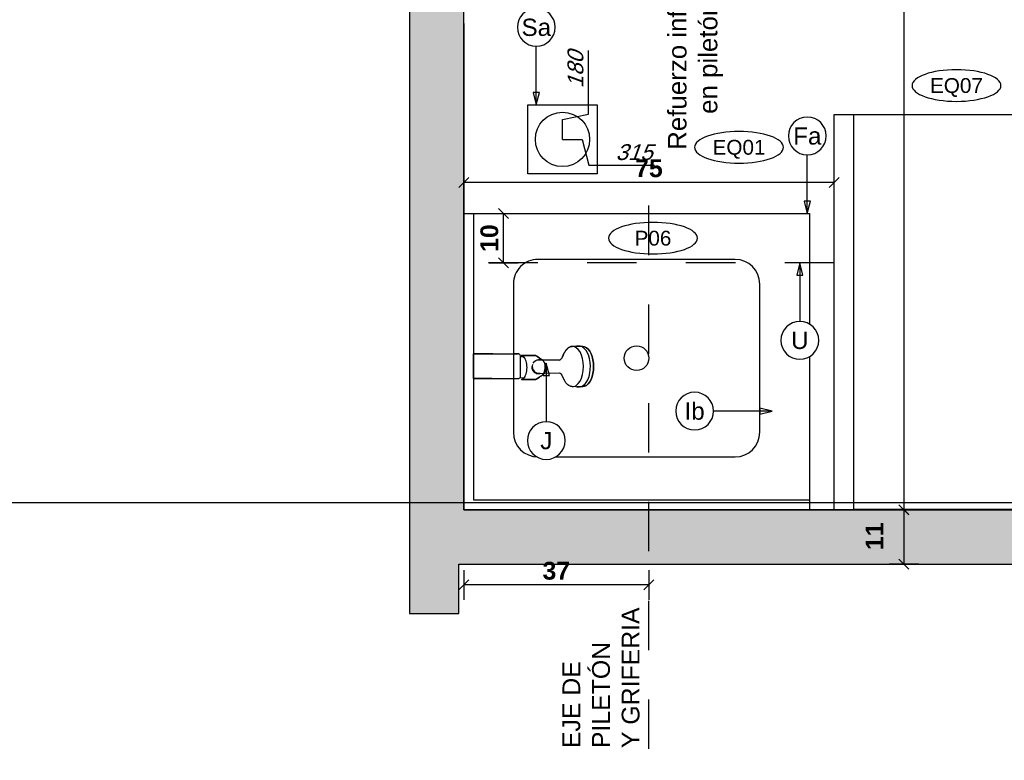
# Model space of a CAD drawing. Extents: x 1 to 126, y -14 to 17.
# Tile 16 of 131: x 24.29 to 26.29, y -2.83 to -1.33. Entities that reach past the tile are written whole.
import ezdxf
from ezdxf.enums import TextEntityAlignment as Align

# ---------------------------------------------------------------- set-up
doc = ezdxf.new("R2010")
doc.units = 0
doc.set_wipeout_variables(frame=1)
doc.header["$PDMODE"] = 3
doc.linetypes.add('A-AP-PMS-100-07$0$A-PE-CD8_2015-UNIDAD TIPO$0$HIDDEN2', pattern=[0.1875, 0.125, -0.0625])
doc.linetypes.add('DASHDOT', pattern=[1, 0.5, -0.25, 0, -0.25])
for name, color, linetype in [('0A-EQPM-FIJO', 1, 'Continuous'), ('0A-EQPM-SANI', 1, 'Continuous'), ('A-ALBA-1', 1, 'Continuous'), ('A-ALBA-2', 2, 'Continuous'), ('A-ANNO-PLANI @ 20', 1, 'Continuous'), ('A-ANNO-SIMB @ 20', 2, 'Continuous'), ('A-ANOT-COTA-ACUM', 1, 'Continuous'), ('A-ANOT-COTA-PARC', 1, 'Continuous'), ('A-ANOT-NIVL', 2, 'Continuous'), ('A-ANOT-TTEC', 2, 'Continuous'), ('A-AP-PMS-100-07$0$A-ALBA-1', 1, 'Continuous'), ('A-EQPM-FIJO', 1, 'Continuous'), ('A-MURO-HATC', 252, 'Continuous')]:
    doc.layers.add(name, color=color, linetype=linetype)
doc.layers.add('A-ALBA-4', color=2, linetype='Continuous', lineweight=25)
doc.styles.add('BIS estudio', font='swissl.ttf')
doc.styles.add('BIS-COTA', font='swissb.ttf')
doc.styles.add('BIS-COTA-ACUM', font='swissi.ttf', dxfattribs={"oblique": 20})
doc.styles.add('BIS-TXT', font='swiss.ttf')
doc.styles.add('E5-100', font='micross.ttf')
doc.dimstyles.new('BIS-COTA-ACUM', dxfattribs={"dimscale": 0.9, "dimtxt": 0.0016, "dimasz": 0.001, "dimexe": 0.0035, "dimexo": 0, "dimgap": 0.0005, "dimtad": 1, "dimdec": 1, "dimlfac": 100, "dimrnd": 1, "dimzin": 9, "dimdsep": 46, "dimtxsty": 'BIS-COTA-ACUM', "dimblk1": 'MARK1', "dimblk2": 'MARK2', "dimsah": 1, "dimcen": 0, "dimclrd": 1, "dimclre": 256, "dimclrt": 256, "dimaunit": 1, "dimadec": 0, "dimazin": 0, "dimtfac": 1, "dimtdec": 1, "dimtix": 1, "dimtmove": 2, "dimatfit": 3, "dimldrblk": 'MARK1', "dimfxl": 1, "dimtolj": 1, "dimarcsym": 1})
doc.dimstyles.new('BIS-COTA-PARC', dxfattribs={"dimscale": 0, "dimtxt": 0.0018, "dimasz": 0.001, "dimexe": 0.0015, "dimexo": 0, "dimgap": 0.0005, "dimtad": 1, "dimdec": 0, "dimlfac": 100, "dimzin": 9, "dimdsep": 46, "dimtxsty": 'BIS-COTA', "dimblk": 'OBLIQUE', "dimcen": 2.5, "dimclrd": 256, "dimclre": 251, "dimclrt": 2, "dimadec": 1, "dimazin": 2, "dimtfac": 1, "dimtdec": 0, "dimtix": 1, "dimtmove": 2, "dimatfit": 3, "dimldrblk": 'DOT', "dimfxl": 0.0015, "dimfxlon": 1, "dimtolj": 1, "dimtzin": 0, "dimarcsym": 0})

# ---------------------------------------------------------------- blocks, each defined once
blk = doc.blocks.new('P02')
blk.add_lwpolyline([(0, -0.6), (-0.7, -0.6), (-0.7, 0), (0, 0)], close=True)
blk.add_lwpolyline([(0, -0.6), (-0.02, -0.6), (-0.02, -0.02), (-0.7, -0.02)])
at = {"layer": '0A-EQPM-SANI'}
for p, q in [((-0.1505, -0.107), (-0.5495, -0.107)), ((-0.5995, -0.157), (-0.5995, -0.457)), ((-0.1005, -0.293), (-0.1005, -0.157)), ((-0.1005, -0.457), (-0.1005, -0.293)), ((-0.5495, -0.507), (-0.1505, -0.507))]:
    blk.add_line(p, q, dxfattribs=at)
blk.add_circle((-0.35, -0.307), 0.025, dxfattribs=at)
for centre, start, end in [((-0.5495, -0.157), 90, 180), ((-0.1505, -0.157), 0, 90), ((-0.5495, -0.457), 180, 270), ((-0.1505, -0.457), 270, 0)]:
    blk.add_arc(centre, 0.05, start, end, dxfattribs=at)
blk = doc.blocks.new('E07')
for points in [[(-0.35, 0.0001), (0.25, 0.0001), (0.25, -0.7999), (-0.35, -0.7999)], [(0.21, -0.7999), (-0.31, -0.7999), (-0.31, 0), (0.21, 0)]]:
    blk.add_lwpolyline(points, close=True)
blk = doc.blocks.new('_Oblique')
at = {"color": 0, "lineweight": -2}
blk.add_line((-0.5, -0.5), (0.5, 0.5), dxfattribs=at)
blk = doc.blocks.new('*D276')
at = {"layer": 'A-ANOT-COTA-PARC', "color": 251, "lineweight": -2, "transparency": 16777216}
for p, q in [((26.112, 1.5735), (26.052, 1.5735)), ((26.112, -2.3265), (26.052, -2.3265))]:
    blk.add_line(p, q, dxfattribs=at)
at = {"layer": 'A-ANOT-COTA-PARC', "lineweight": -2, "transparency": 16777216}
blk.add_line((26.082, 1.5735), (26.082, -2.3265), dxfattribs=at)
at = {"layer": 'Defpoints', "color": 0, "transparency": 16777216}
for p in [(26.1367, 1.5735), (26.082, -2.3265), (26.2117, -2.3265)]:
    blk.add_point(p, dxfattribs=at)
at = {"layer": 'A-ANOT-COTA-PARC', "lineweight": -2, "transparency": 16777216, "xscale": 0.02, "yscale": 0.02, "zscale": 0.02}
for p, rotation in [((26.082, 1.5735), 90), ((26.082, -2.3265), 270)]:
    blk.add_blockref('_Oblique', p, dxfattribs=dict(at, rotation=rotation))
at = {"layer": 'A-ANOT-COTA-PARC', "color": 2, "transparency": 16777216, "insert": (26.0168, -0.6191), "char_height": 0.036, "attachment_point": 5, "rotation": 90, "style": 'BIS-COTA'}
blk.add_mtext('\\A1;390', dxfattribs=at)
blk = doc.blocks.new('_Dot')
at = {"color": 0, "linetype": 'ByBlock', "lineweight": -2}
blk.add_line((-0.5, 0), (-1, 0), dxfattribs=at)
at = {"color": 0, "linetype": 'ByBlock', "const_width": 0.5}
blk.add_lwpolyline([(-0.25, 0, 1), (0.25, 0, 1)], format="xyb", close=True, dxfattribs=at)
blk = doc.blocks.new('*D277')
at = {"layer": 'A-ANOT-COTA-PARC', "color": 251, "lineweight": -2, "transparency": 16777216}
for p, q in [((26.0821, -2.3263), (26.0521, -2.3263)), ((26.1121, -2.4365), (26.0521, -2.4365))]:
    blk.add_line(p, q, dxfattribs=at)
at = {"layer": 'A-ANOT-COTA-PARC', "lineweight": -2, "transparency": 16777216}
blk.add_line((26.0821, -2.3263), (26.0821, -2.4365), dxfattribs=at)
at = {"layer": 'Defpoints', "color": 0, "transparency": 16777216}
for p in [(26.0821, -2.3263), (26.0821, -2.4365), (26.1368, -2.4365)]:
    blk.add_point(p, dxfattribs=at)
at = {"layer": 'A-ANOT-COTA-PARC', "lineweight": -2, "transparency": 16777216, "xscale": 0.02, "yscale": 0.02, "zscale": 0.02}
for p, rotation in [((26.0821, -2.3263), 90), ((26.0821, -2.4365), 270)]:
    blk.add_blockref('_Oblique', p, dxfattribs=dict(at, rotation=rotation))
at = {"layer": 'A-ANOT-COTA-PARC', "color": 2, "transparency": 16777216, "insert": (26.0225, -2.3802), "char_height": 0.036, "attachment_point": 5, "rotation": 90, "style": 'BIS-COTA'}
blk.add_mtext('\\A1;11', dxfattribs=at)
blk = doc.blocks.new('CCA-PLANI1')
blk.add_wipeout([(0.225, 0), (0.2186, -0.0189), (0.2045, -0.0333), (0.1875, -0.0442), (0.1691, -0.0528), (0.15, -0.0596), (0.1305, -0.0652), (0.1108, -0.0696), (0.0908, -0.0732), (0.0708, -0.0759), (0.0506, -0.078), (0.0304, -0.0793), (0.0101, -0.0799), (-0.0101, -0.0799), (-0.0304, -0.0793), (-0.0506, -0.078), (-0.0708, -0.0759), (-0.0908, -0.0732), (-0.1108, -0.0696), (-0.1305, -0.0652), (-0.15, -0.0596), (-0.1691, -0.0528), (-0.1875, -0.0442), (-0.2045, -0.0333), (-0.2186, -0.0189), (-0.225, 0), (-0.2186, 0.0189), (-0.2045, 0.0333), (-0.1875, 0.0442), (-0.1691, 0.0528), (-0.15, 0.0596), (-0.1305, 0.0652), (-0.1108, 0.0696), (-0.0908, 0.0732), (-0.0708, 0.0759), (-0.0506, 0.078), (-0.0304, 0.0793), (-0.0101, 0.0799), (0.0101, 0.0799), (0.0304, 0.0793), (0.0506, 0.078), (0.0708, 0.0759), (0.0908, 0.0732), (0.1108, 0.0696), (0.1305, 0.0652), (0.15, 0.0596), (0.1691, 0.0528), (0.1875, 0.0442), (0.2045, 0.0333), (0.2186, 0.0189)])
blk.add_ellipse((0, 0), major_axis=(-0.225, 0), ratio=0.355556, start_param=-3.141592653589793, end_param=3.141592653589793)
at = {"color": 2, "style": 'E5-100'}
blk.add_attdef('TIPO', text='', height=0.075, rotation=360, dxfattribs=at).set_placement((0, 0), align=Align.MIDDLE_CENTER)
blk = doc.blocks.new('*U55')
blk.add_lwpolyline([(0, -0.007846), (-0.000312, -0.006596), (0.000313, -0.006596)], close=True)
blk.add_wipeout([(0, -0.001913), (0.000299, -0.00189), (0.000591, -0.00182), (0.000869, -0.001705), (0.001125, -0.001548), (0.001353, -0.001353), (0.001548, -0.001125), (0.001705, -0.000869), (0.00182, -0.000591), (0.00189, -0.000299), (0.001913, 0), (0.00189, 0.000299), (0.00182, 0.000591), (0.001705, 0.000869), (0.001548, 0.001125), (0.001353, 0.001353), (0.001125, 0.001548), (0.000869, 0.001705), (0.000591, 0.00182), (0.000299, 0.00189), (0, 0.001913), (-0.000299, 0.00189), (-0.000591, 0.00182), (-0.000869, 0.001705), (-0.001125, 0.001548), (-0.001353, 0.001353), (-0.001548, 0.001125), (-0.001705, 0.000869), (-0.00182, 0.000591), (-0.00189, 0.000299), (-0.001913, 0), (-0.00189, -0.000299), (-0.00182, -0.000591), (-0.001705, -0.000869), (-0.001548, -0.001125), (-0.001353, -0.001353), (-0.001125, -0.001548), (-0.000869, -0.001705), (-0.000591, -0.00182), (-0.000299, -0.00189)])
at = {"linetype": 'Continuous'}
blk.add_line((0, -0.007846), (0, -0.001913), dxfattribs=at)
blk.add_circle((0, 0), 0.001913)
at = {"color": 1, "linetype": 'Continuous', "style": 'E5-100'}
blk.add_attdef('LETRA', text='', height=0.00175, dxfattribs=at).set_placement((0, 0), align=Align.MIDDLE_CENTER)
blk = doc.blocks.new('*U54')
blk.add_lwpolyline([(-0.007846, 0), (-0.006596, 0.000312), (-0.006596, -0.000313)], close=True)
blk.add_wipeout([(0, -0.001913), (0.000299, -0.00189), (0.000591, -0.00182), (0.000869, -0.001705), (0.001125, -0.001548), (0.001353, -0.001353), (0.001548, -0.001125), (0.001705, -0.000869), (0.00182, -0.000591), (0.00189, -0.000299), (0.001913, 0), (0.00189, 0.000299), (0.00182, 0.000591), (0.001705, 0.000869), (0.001548, 0.001125), (0.001353, 0.001353), (0.001125, 0.001548), (0.000869, 0.001705), (0.000591, 0.00182), (0.000299, 0.00189), (0, 0.001913), (-0.000299, 0.00189), (-0.000591, 0.00182), (-0.000869, 0.001705), (-0.001125, 0.001548), (-0.001353, 0.001353), (-0.001548, 0.001125), (-0.001705, 0.000869), (-0.00182, 0.000591), (-0.00189, 0.000299), (-0.001913, 0), (-0.00189, -0.000299), (-0.00182, -0.000591), (-0.001705, -0.000869), (-0.001548, -0.001125), (-0.001353, -0.001353), (-0.001125, -0.001548), (-0.000869, -0.001705), (-0.000591, -0.00182), (-0.000299, -0.00189)])
at = {"linetype": 'Continuous'}
blk.add_line((-0.007846, 0), (-0.001913, 0), dxfattribs=at)
blk.add_circle((0, 0), 0.001913)
at = {"color": 1, "linetype": 'Continuous', "style": 'E5-100'}
blk.add_attdef('LETRA', text='', height=0.00175, dxfattribs=at).set_placement((0, 0), align=Align.MIDDLE_CENTER)
blk = doc.blocks.new('*D206')
at = {"layer": 'A-ANOT-COTA-ACUM', "lineweight": -2, "transparency": 16777216}
for p, q in [((25.4435, -1.5251), (25.4435, -1.3966)), ((25.3907, -1.5365), (25.4435, -1.5251)), ((25.3907, -1.5765), (25.3907, -1.5365))]:
    blk.add_line(p, q, dxfattribs=at)
at = {"layer": 'Defpoints', "color": 0, "transparency": 16777216}
for p in [(27.1907, 1.5735), (25.4435, -1.4851), (25.3907, -1.5765)]:
    blk.add_point(p, dxfattribs=at)
at = {"layer": 'A-ANOT-COTA-ACUM', "transparency": 16777216, "insert": (25.4171, -1.4358), "char_height": 0.032, "attachment_point": 5, "rotation": 90, "style": 'BIS-COTA-ACUM'}
blk.add_mtext('\\A1;180', dxfattribs=at)
blk = doc.blocks.new('MARK1')
at = {"color": 0}
for p, q in [((1, 0), (-1, 0)), ((0, 1.5), (0, -1.5))]:
    blk.add_line(p, q, dxfattribs=at)
blk.add_lwpolyline([(0.5, 0.5), (-0.5, -0.5)], dxfattribs=at)
blk = doc.blocks.new('MARK2')
at = {"color": 0}
for p, q in [((1, 0), (-1, 0)), ((0, 1.5), (0, -1.5))]:
    blk.add_line(p, q, dxfattribs=at)
blk.add_lwpolyline([(0.5, 0.5), (-0.5, -0.5)], dxfattribs=at)
blk = doc.blocks.new('*D207')
at = {"layer": 'A-ANOT-COTA-ACUM', "lineweight": -2, "transparency": 16777216}
for p, q in [((25.3907, -1.5765), (25.4307, -1.5765)), ((25.4307, -1.5765), (25.4439, -1.6289)), ((25.4439, -1.6289), (25.5767, -1.6289))]:
    blk.add_line(p, q, dxfattribs=at)
at = {"layer": 'Defpoints', "color": 0, "transparency": 16777216}
for p in [(27.1907, 1.5735), (25.3907, -1.5765), (25.4839, -1.6289)]:
    blk.add_point(p, dxfattribs=at)
at = {"layer": 'A-ANOT-COTA-ACUM', "transparency": 16777216, "insert": (25.5353, -1.6025), "char_height": 0.032, "attachment_point": 5, "style": 'BIS-COTA-ACUM'}
blk.add_mtext('\\A1;315', dxfattribs=at)
blk = doc.blocks.new('*U53')
blk.add_lwpolyline([(0, 0.007846), (0.000312, 0.006596), (-0.000313, 0.006596)], close=True)
blk.add_wipeout([(0, -0.001913), (0.000299, -0.00189), (0.000591, -0.00182), (0.000869, -0.001705), (0.001125, -0.001548), (0.001353, -0.001353), (0.001548, -0.001125), (0.001705, -0.000869), (0.00182, -0.000591), (0.00189, -0.000299), (0.001913, 0), (0.00189, 0.000299), (0.00182, 0.000591), (0.001705, 0.000869), (0.001548, 0.001125), (0.001353, 0.001353), (0.001125, 0.001548), (0.000869, 0.001705), (0.000591, 0.00182), (0.000299, 0.00189), (0, 0.001913), (-0.000299, 0.00189), (-0.000591, 0.00182), (-0.000869, 0.001705), (-0.001125, 0.001548), (-0.001353, 0.001353), (-0.001548, 0.001125), (-0.001705, 0.000869), (-0.00182, 0.000591), (-0.00189, 0.000299), (-0.001913, 0), (-0.00189, -0.000299), (-0.00182, -0.000591), (-0.001705, -0.000869), (-0.001548, -0.001125), (-0.001353, -0.001353), (-0.001125, -0.001548), (-0.000869, -0.001705), (-0.000591, -0.00182), (-0.000299, -0.00189)])
at = {"linetype": 'Continuous'}
blk.add_line((0, 0.007846), (0, 0.001913), dxfattribs=at)
blk.add_circle((0, 0), 0.001913)
at = {"color": 1, "linetype": 'Continuous', "style": 'E5-100'}
blk.add_attdef('LETRA', text='', height=0.00175, dxfattribs=at).set_placement((0, 0), align=Align.MIDDLE_CENTER)
blk = doc.blocks.new('*D224')
at = {"layer": 'A-ANOT-COTA-PARC', "color": 251, "lineweight": -2, "transparency": 16777216}
for p, q in [((25.2412, -1.7265), (25.3012, -1.7265)), ((25.2412, -1.8264), (25.3012, -1.8264))]:
    blk.add_line(p, q, dxfattribs=at)
at = {"layer": 'A-ANOT-COTA-PARC', "lineweight": -2, "transparency": 16777216}
blk.add_line((25.2712, -1.8264), (25.2712, -1.7265), dxfattribs=at)
at = {"layer": 'Defpoints', "color": 0, "transparency": 16777216}
for p in [(25.2346, -1.7265), (25.2712, -1.7265), (25.2346, -1.8264)]:
    blk.add_point(p, dxfattribs=at)
at = {"layer": 'A-ANOT-COTA-PARC', "lineweight": -2, "transparency": 16777216, "xscale": 0.02, "yscale": 0.02, "zscale": 0.02}
for p, rotation in [((25.2712, -1.7265), 90), ((25.2712, -1.8264), 270)]:
    blk.add_blockref('_Oblique', p, dxfattribs=dict(at, rotation=rotation))
at = {"layer": 'A-ANOT-COTA-PARC', "color": 2, "transparency": 16777216, "insert": (25.2427, -1.7764), "char_height": 0.036, "attachment_point": 5, "rotation": 90, "style": 'BIS-COTA'}
blk.add_mtext('\\A1;10', dxfattribs=at)
blk = doc.blocks.new('*D225')
at = {"layer": 'A-ANOT-COTA-PARC', "color": 251, "lineweight": -2, "transparency": 16777216}
for p, q in [((25.1907, -1.6937), (25.1907, -1.6337)), ((25.9407, -1.6937), (25.9407, -1.6337))]:
    blk.add_line(p, q, dxfattribs=at)
at = {"layer": 'A-ANOT-COTA-PARC', "lineweight": -2, "transparency": 16777216}
blk.add_line((25.9407, -1.6637), (25.1907, -1.6637), dxfattribs=at)
at = {"layer": 'Defpoints', "color": 0, "transparency": 16777216}
for p in [(25.1907, -1.6637), (25.1907, -1.7265), (25.9407, -1.7265)]:
    blk.add_point(p, dxfattribs=at)
at = {"layer": 'A-ANOT-COTA-PARC', "lineweight": -2, "transparency": 16777216, "xscale": 0.02, "yscale": 0.02, "zscale": 0.02, "rotation": 180}
blk.add_blockref('_Oblique', (25.1907, -1.6637), dxfattribs=at)
at = {"layer": 'A-ANOT-COTA-PARC', "lineweight": -2, "transparency": 16777216, "xscale": 0.02, "yscale": 0.02, "zscale": 0.02}
blk.add_blockref('_Oblique', (25.9407, -1.6637), dxfattribs=at)
at = {"layer": 'A-ANOT-COTA-PARC', "color": 2, "transparency": 16777216, "insert": (25.5657, -1.6352), "char_height": 0.036, "attachment_point": 5, "style": 'BIS-COTA'}
blk.add_mtext('\\A1;75', dxfattribs=at)
blk = doc.blocks.new('*D292')
at = {"layer": 'A-ANOT-COTA-PARC', "color": 251, "lineweight": -2, "transparency": 16777216}
for p, q in [((25.1907, -2.4487), (25.1907, -2.5087)), ((25.5657, -2.4487), (25.5657, -2.5087))]:
    blk.add_line(p, q, dxfattribs=at)
at = {"layer": 'A-ANOT-COTA-PARC', "lineweight": -2, "transparency": 16777216}
blk.add_line((25.5657, -2.4787), (25.1907, -2.4787), dxfattribs=at)
at = {"layer": 'Defpoints', "color": 0, "transparency": 16777216}
for p in [(25.1907, -2.3265), (25.5657, -2.4365), (25.1907, -2.4787)]:
    blk.add_point(p, dxfattribs=at)
at = {"layer": 'A-ANOT-COTA-PARC', "lineweight": -2, "transparency": 16777216, "xscale": 0.02, "yscale": 0.02, "zscale": 0.02, "rotation": 180}
blk.add_blockref('_Oblique', (25.1907, -2.4787), dxfattribs=at)
at = {"layer": 'A-ANOT-COTA-PARC', "lineweight": -2, "transparency": 16777216, "xscale": 0.02, "yscale": 0.02, "zscale": 0.02}
blk.add_blockref('_Oblique', (25.5657, -2.4787), dxfattribs=at)
at = {"layer": 'A-ANOT-COTA-PARC', "color": 2, "transparency": 16777216, "insert": (25.3782, -2.4502), "char_height": 0.036, "attachment_point": 5, "style": 'BIS-COTA'}
blk.add_mtext('\\A1;37', dxfattribs=at)
blk = doc.blocks.new('*D301')
at = {"layer": 'A-ANOT-COTA-ACUM', "lineweight": -2, "transparency": 16777216}
blk.add_line((21.5826, -1.4667), (21.5826, -1.5927), dxfattribs=at)
at = {"layer": 'Defpoints', "color": 0, "transparency": 16777216}
for p in [(21.5826, -1.4667), (21.5826, -1.5043), (25.0807, -2.5365)]:
    blk.add_point(p, dxfattribs=at)
at = {"layer": 'A-ANOT-COTA-ACUM', "transparency": 16777216, "insert": (21.5562, -1.5535), "char_height": 0.032, "attachment_point": 5, "rotation": 90, "style": 'BIS-COTA-ACUM'}
blk.add_mtext('\\A1;120', dxfattribs=at)
blk = doc.blocks.new('*D302')
at = {"layer": 'A-ANOT-COTA-ACUM', "lineweight": -2, "transparency": 16777216}
blk.add_line((21.6276, -1.4267), (21.7342, -1.4267), dxfattribs=at)
at = {"layer": 'Defpoints', "color": 0, "transparency": 16777216}
for p in [(21.6276, -1.4267), (21.6654, -1.4267), (25.0807, -2.5365)]:
    blk.add_point(p, dxfattribs=at)
at = {"layer": 'A-ANOT-COTA-ACUM', "transparency": 16777216, "insert": (21.7048, -1.4532), "char_height": 0.032, "attachment_point": 5, "rotation": 180, "style": 'BIS-COTA-ACUM'}
blk.add_mtext('\\A1;90', dxfattribs=at)
blk = doc.blocks.new('*D321')
at = {"layer": 'A-ANOT-COTA-ACUM', "lineweight": -2, "transparency": 16777216}
blk.add_line((25.5657, -4.4939), (25.4213, -4.4939), dxfattribs=at)
at = {"layer": 'Defpoints', "color": 0, "transparency": 16777216}
for p in [(27.3007, 1.8885), (25.4905, -4.4939), (25.5657, -4.4939)]:
    blk.add_point(p, dxfattribs=at)
at = {"layer": 'A-ANOT-COTA-ACUM', "transparency": 16777216, "insert": (25.4509, -4.5204), "char_height": 0.032, "attachment_point": 5, "rotation": 180, "style": 'BIS-COTA-ACUM'}
blk.add_mtext('\\A1;40', dxfattribs=at)
blk = doc.blocks.new('Linea Fas')
at = {"layer": '0A-EQPM-FIJO'}
for p, q in [((24.4719, 27.4997), (24.4329, 27.4997)), ((24.4329, 27.4997), (24.4329, 27.4497)), ((24.4329, 27.4497), (24.4329, 27.4997)), ((24.4329, 27.4997), (24.4719, 27.4997)), ((24.4701, 27.4997), (24.5229, 27.4997)), ((24.5229, 27.4997), (24.5145, 27.4997)), ((24.5242, 27.4996), (24.5229, 27.4997)), ((24.5254, 27.4991), (24.5242, 27.4996)), ((24.5265, 27.4983), (24.5254, 27.4991)), ((24.5272, 27.4972), (24.5265, 27.4983)), ((24.5277, 27.496), (24.5272, 27.4972)), ((24.5279, 27.4947), (24.5277, 27.496)), ((24.5296, 27.4961), (24.5294, 27.4956)), ((24.5298, 27.4963), (24.5296, 27.4961)), ((24.53, 27.4965), (24.5298, 27.4963)), ((24.5313, 27.4957), (24.5298, 27.4961)), ((24.5303, 27.4966), (24.53, 27.4965)), ((24.552, 27.4965), (24.5303, 27.4966)), ((24.5303, 27.4966), (24.558, 27.4965)), ((24.558, 27.4965), (24.5303, 27.4966)), ((24.5328, 27.495), (24.5313, 27.4957)), ((24.558, 27.4965), (24.5586, 27.4965)), ((24.5586, 27.4965), (24.558, 27.4965)), ((24.5586, 27.4965), (24.5587, 27.4965)), ((24.5587, 27.4965), (24.5586, 27.4965)), ((24.5587, 27.4965), (24.5596, 27.4959)), ((24.5596, 27.4959), (24.5587, 27.4965)), ((24.5596, 27.4959), (24.5603, 27.4954)), ((24.5603, 27.4954), (24.5596, 27.4959)), ((24.6143, 27.4972), (24.6127, 27.4939)), ((24.6127, 27.4939), (24.6143, 27.4972)), ((24.6159, 27.5006), (24.6143, 27.4972)), ((24.6143, 27.4972), (24.6159, 27.5006)), ((24.6166, 27.502), (24.6159, 27.5006)), ((24.6159, 27.5006), (24.6166, 27.502)), ((24.6173, 27.5034), (24.6166, 27.502)), ((24.6166, 27.502), (24.6173, 27.5034)), ((24.6181, 27.5047), (24.6173, 27.5034)), ((24.6173, 27.5034), (24.6181, 27.5047)), ((24.619, 27.506), (24.6181, 27.5047)), ((24.6181, 27.5047), (24.619, 27.506)), ((24.6198, 27.5071), (24.619, 27.506)), ((24.619, 27.506), (24.6198, 27.5071)), ((24.6208, 27.5083), (24.6198, 27.5071)), ((24.6198, 27.5071), (24.6208, 27.5083)), ((24.6217, 27.5093), (24.6208, 27.5083)), ((24.6208, 27.5083), (24.6217, 27.5093)), ((24.6227, 27.5103), (24.6217, 27.5093)), ((24.6217, 27.5093), (24.6227, 27.5103)), ((24.6236, 27.5111), (24.6227, 27.5103)), ((24.6227, 27.5103), (24.6236, 27.5111)), ((24.6247, 27.5119), (24.6236, 27.5111)), ((24.6236, 27.5111), (24.6247, 27.5119)), ((24.6259, 27.5127), (24.6247, 27.5119)), ((24.6247, 27.5119), (24.6259, 27.5127)), ((24.6273, 27.5135), (24.6259, 27.5127)), ((24.6259, 27.5127), (24.6273, 27.5135)), ((24.6286, 27.5141), (24.6273, 27.5135)), ((24.6273, 27.5135), (24.6286, 27.5141)), ((24.63, 27.5145), (24.6286, 27.5141)), ((24.6286, 27.5141), (24.63, 27.5145)), ((24.6314, 27.5148), (24.63, 27.5145)), ((24.63, 27.5145), (24.6314, 27.5148)), ((24.6328, 27.5149), (24.6314, 27.5148)), ((24.6314, 27.5148), (24.6328, 27.5149)), ((24.6412, 27.5153), (24.6328, 27.5149)), ((24.6328, 27.5149), (24.6412, 27.5153)), ((24.6356, 27.5146), (24.6329, 27.5149)), ((24.6383, 27.5137), (24.6356, 27.5146)), ((24.6409, 27.5123), (24.6383, 27.5137)), ((24.6448, 27.5085), (24.6409, 27.5123)), ((24.6471, 27.5153), (24.6412, 27.5153)), ((24.6412, 27.5153), (24.6471, 27.5153)), ((24.6484, 27.5036), (24.6448, 27.5085)), ((24.6472, 27.5153), (24.6471, 27.5153)), ((24.6471, 27.5153), (24.6472, 27.5153)), ((24.6474, 27.5153), (24.6472, 27.5153)), ((24.6472, 27.5153), (24.6474, 27.5153)), ((24.6512, 27.5146), (24.6472, 27.5153)), ((24.6475, 27.5154), (24.6474, 27.5153)), ((24.6474, 27.5153), (24.6475, 27.5154)), ((24.6483, 27.5153), (24.6475, 27.5154)), ((24.6475, 27.5154), (24.6483, 27.5153)), ((24.6484, 27.5153), (24.6483, 27.5153)), ((24.6483, 27.5153), (24.6484, 27.5153)), ((24.6538, 27.5147), (24.6484, 27.5153)), ((24.6484, 27.5153), (24.6538, 27.5147)), ((24.6513, 27.4973), (24.6484, 27.5036)), ((24.655, 27.5127), (24.6512, 27.5146)), ((24.6535, 27.4902), (24.6513, 27.4973)), ((24.6576, 27.5141), (24.6538, 27.5147)), ((24.6538, 27.5147), (24.6576, 27.5141)), ((24.6608, 27.5067), (24.655, 27.5127)), ((24.6614, 27.5122), (24.6576, 27.5141)), ((24.6576, 27.5141), (24.6614, 27.5122)), ((24.6655, 27.4978), (24.6608, 27.5067)), ((24.6649, 27.5092), (24.6614, 27.5122)), ((24.6614, 27.5122), (24.6649, 27.5092)), ((24.668, 27.5051), (24.6649, 27.5092)), ((24.6649, 27.5092), (24.668, 27.5051)), ((24.6675, 27.4906), (24.6655, 27.4978)), ((24.6708, 27.5001), (24.668, 27.5051)), ((24.668, 27.5051), (24.6708, 27.5001)), ((24.673, 27.4943), (24.6708, 27.5001)), ((24.6708, 27.5001), (24.673, 27.4943)), ((24.5279, 27.4941), (24.5279, 27.4947)), ((24.5292, 27.494), (24.5279, 27.4941)), ((24.5279, 27.4556), (24.5279, 27.4941)), ((24.5293, 27.4948), (24.5292, 27.494)), ((24.531, 27.4937), (24.5292, 27.494)), ((24.5294, 27.4956), (24.5293, 27.4948)), ((24.534, 27.4929), (24.531, 27.4937)), ((24.5343, 27.4937), (24.5328, 27.495)), ((24.5328, 27.495), (24.5328, 27.495)), ((24.5358, 27.4921), (24.534, 27.4929)), ((24.5358, 27.4921), (24.5343, 27.4937)), ((24.5371, 27.4901), (24.5358, 27.4921)), ((24.5382, 27.4877), (24.5371, 27.4901)), ((24.5392, 27.485), (24.5382, 27.4877)), ((24.54, 27.4821), (24.5392, 27.485)), ((24.5406, 27.4789), (24.54, 27.4821)), ((24.541, 27.4755), (24.5406, 27.4789)), ((24.5521, 27.4772), (24.5518, 27.4757)), ((24.5524, 27.4786), (24.5521, 27.4772)), ((24.5533, 27.4807), (24.557, 27.485)), ((24.557, 27.485), (24.5589, 27.4863)), ((24.5589, 27.4863), (24.5617, 27.4874)), ((24.5603, 27.4954), (24.5611, 27.4949)), ((24.5611, 27.4949), (24.5603, 27.4954)), ((24.5611, 27.4949), (24.5631, 27.4935)), ((24.5631, 27.4935), (24.5611, 27.4949)), ((24.5617, 27.4874), (24.5631, 27.4878)), ((24.5631, 27.4935), (24.5662, 27.4914)), ((24.5662, 27.4914), (24.5631, 27.4935)), ((24.5631, 27.4878), (24.5646, 27.4878)), ((24.5706, 27.4879), (24.5646, 27.4878)), ((24.5646, 27.4878), (24.5706, 27.4879)), ((24.5662, 27.4914), (24.5677, 27.4904)), ((24.5677, 27.4904), (24.5662, 27.4914)), ((24.5677, 27.4904), (24.5688, 27.4898)), ((24.5688, 27.4898), (24.5677, 27.4904)), ((24.5688, 27.4898), (24.5695, 27.4894)), ((24.5695, 27.4894), (24.5688, 27.4898)), ((24.5695, 27.4894), (24.5712, 27.4883)), ((24.5712, 27.4883), (24.5695, 27.4894)), ((24.607, 27.4872), (24.5706, 27.4879)), ((24.5706, 27.4879), (24.607, 27.4872)), ((24.5712, 27.4883), (24.5722, 27.4875)), ((24.5722, 27.4875), (24.5712, 27.4883)), ((24.5722, 27.4875), (24.5732, 27.4866)), ((24.5732, 27.4866), (24.5722, 27.4875)), ((24.5732, 27.4866), (24.5743, 27.4853)), ((24.5743, 27.4853), (24.5732, 27.4866)), ((24.5743, 27.4853), (24.5753, 27.4839)), ((24.5753, 27.4839), (24.5743, 27.4853)), ((24.5753, 27.4839), (24.5762, 27.4821)), ((24.5762, 27.4821), (24.5753, 27.4839)), ((24.5762, 27.4821), (24.577, 27.4799)), ((24.577, 27.4799), (24.5762, 27.4821)), ((24.5775, 27.4775), (24.577, 27.4799)), ((24.577, 27.4799), (24.5775, 27.4775)), ((24.5778, 27.4748), (24.5775, 27.4775)), ((24.5775, 27.4775), (24.5778, 27.4748)), ((24.6079, 27.4877), (24.607, 27.4872)), ((24.607, 27.4872), (24.6079, 27.4877)), ((24.6096, 27.4892), (24.6079, 27.4877)), ((24.6079, 27.4877), (24.6096, 27.4892)), ((24.6114, 27.4914), (24.6096, 27.4892)), ((24.6096, 27.4892), (24.6114, 27.4914)), ((24.6127, 27.4939), (24.6114, 27.4914)), ((24.6114, 27.4914), (24.6127, 27.4939)), ((24.6547, 27.4821), (24.6535, 27.4902)), ((24.6552, 27.4741), (24.6547, 27.4821)), ((24.6689, 27.4826), (24.6675, 27.4906)), ((24.6694, 27.4746), (24.6689, 27.4826)), ((24.6746, 27.488), (24.673, 27.4943)), ((24.673, 27.4943), (24.6746, 27.488)), ((24.6756, 27.4811), (24.6746, 27.488)), ((24.6746, 27.488), (24.6756, 27.4811)), ((24.6759, 27.4741), (24.6756, 27.4811)), ((24.6756, 27.4811), (24.6759, 27.4741)), ((24.5371, 27.4541), (24.5382, 27.4565)), ((24.5382, 27.4565), (24.5392, 27.4592)), ((24.5392, 27.4592), (24.54, 27.4622)), ((24.54, 27.4622), (24.5406, 27.4654)), ((24.5406, 27.4654), (24.541, 27.4687)), ((24.5411, 27.4721), (24.541, 27.4755)), ((24.541, 27.4687), (24.5411, 27.4721)), ((24.5518, 27.4757), (24.5516, 27.4741)), ((24.5516, 27.4741), (24.552, 27.4711)), ((24.5517, 27.4717), (24.5516, 27.474)), ((24.5517, 27.4698), (24.5517, 27.4717)), ((24.5522, 27.4681), (24.5517, 27.4698)), ((24.552, 27.4711), (24.5531, 27.4681)), ((24.5527, 27.4663), (24.5522, 27.4681)), ((24.5536, 27.4647), (24.5527, 27.4663)), ((24.5531, 27.4681), (24.5553, 27.4651)), ((24.5546, 27.4634), (24.5536, 27.4647)), ((24.5559, 27.4622), (24.5546, 27.4634)), ((24.5553, 27.4651), (24.5576, 27.4627)), ((24.5572, 27.4612), (24.5559, 27.4622)), ((24.5587, 27.4604), (24.5572, 27.4612)), ((24.5576, 27.4627), (24.5603, 27.4613)), ((24.5604, 27.4597), (24.5587, 27.4604)), ((24.5603, 27.4613), (24.5631, 27.4605)), ((24.5621, 27.4593), (24.5604, 27.4597)), ((24.5638, 27.4593), (24.5621, 27.4593)), ((24.5631, 27.4605), (24.5668, 27.4604)), ((24.5654, 27.4593), (24.5638, 27.4593)), ((24.5669, 27.4597), (24.5654, 27.4593)), ((24.5668, 27.4604), (24.568, 27.4602)), ((24.568, 27.4602), (24.5669, 27.4597)), ((24.568, 27.4602), (24.5774, 27.4604)), ((24.5695, 27.4549), (24.5712, 27.456)), ((24.5712, 27.456), (24.5695, 27.4549)), ((24.5712, 27.456), (24.5722, 27.4567)), ((24.5722, 27.4567), (24.5712, 27.456)), ((24.5722, 27.4567), (24.5732, 27.4577)), ((24.5732, 27.4577), (24.5722, 27.4567)), ((24.5732, 27.4577), (24.5743, 27.4589)), ((24.5743, 27.4589), (24.5732, 27.4577)), ((24.5743, 27.4589), (24.5753, 27.4603)), ((24.5753, 27.4603), (24.5743, 27.4589)), ((24.5753, 27.4603), (24.5762, 27.4621)), ((24.5762, 27.4621), (24.5753, 27.4603)), ((24.5762, 27.4621), (24.577, 27.4643)), ((24.577, 27.4643), (24.5762, 27.4621)), ((24.577, 27.4643), (24.5775, 27.4668)), ((24.5775, 27.4668), (24.577, 27.4643)), ((24.5774, 27.4604), (24.607, 27.4611)), ((24.5775, 27.4668), (24.5778, 27.4694)), ((24.5778, 27.4694), (24.5775, 27.4668)), ((24.5779, 27.4721), (24.5778, 27.4748)), ((24.5778, 27.4748), (24.5779, 27.4721)), ((24.5778, 27.4694), (24.5779, 27.4721)), ((24.5779, 27.4721), (24.5778, 27.4694)), ((24.607, 27.4611), (24.6079, 27.4605)), ((24.6079, 27.4605), (24.6096, 27.4591)), ((24.6096, 27.4591), (24.6114, 27.4568)), ((24.6114, 27.4568), (24.6132, 27.4534)), ((24.6513, 27.4509), (24.6535, 27.4581)), ((24.6535, 27.4581), (24.6547, 27.4659)), ((24.6547, 27.4659), (24.6552, 27.4741)), ((24.6666, 27.4539), (24.6684, 27.4615)), ((24.6684, 27.4615), (24.6694, 27.4746)), ((24.673, 27.4539), (24.6746, 27.4603)), ((24.6746, 27.4603), (24.673, 27.4539)), ((24.6746, 27.4603), (24.6756, 27.4671)), ((24.6756, 27.4671), (24.6746, 27.4603)), ((24.6756, 27.4671), (24.6759, 27.4741)), ((24.6759, 27.4741), (24.6756, 27.4671)), ((24.4329, 27.4497), (24.4701, 27.4497)), ((24.4701, 27.4497), (24.4329, 27.4497)), ((24.4701, 27.4498), (24.5229, 27.4497)), ((24.5229, 27.4497), (24.5242, 27.4499)), ((24.5242, 27.4499), (24.5254, 27.4504)), ((24.5254, 27.4504), (24.5265, 27.4512)), ((24.5265, 27.4512), (24.5272, 27.4522)), ((24.527, 27.4519), (24.5333, 27.4511)), ((24.5272, 27.4522), (24.5277, 27.4533)), ((24.5277, 27.4533), (24.5279, 27.4556)), ((24.5296, 27.4481), (24.5297, 27.448)), ((24.5297, 27.448), (24.5296, 27.4481)), ((24.5297, 27.448), (24.53, 27.4477)), ((24.53, 27.4477), (24.5297, 27.448)), ((24.5298, 27.4481), (24.5313, 27.4485)), ((24.53, 27.4477), (24.5303, 27.4476)), ((24.5303, 27.4476), (24.53, 27.4477)), ((24.5303, 27.4476), (24.558, 27.4477)), ((24.558, 27.4477), (24.5303, 27.4476)), ((24.5313, 27.4485), (24.5328, 27.4493)), ((24.5328, 27.4493), (24.5343, 27.4505)), ((24.5333, 27.4511), (24.5358, 27.4521)), ((24.5343, 27.4505), (24.5358, 27.4521)), ((24.5358, 27.4521), (24.5371, 27.4541)), ((24.558, 27.4477), (24.5586, 27.4477)), ((24.5586, 27.4477), (24.558, 27.4477)), ((24.5586, 27.4477), (24.5587, 27.4478)), ((24.5587, 27.4478), (24.5586, 27.4477)), ((24.5587, 27.4478), (24.5596, 27.4483)), ((24.5596, 27.4483), (24.5587, 27.4478)), ((24.5596, 27.4483), (24.5603, 27.4488)), ((24.5603, 27.4488), (24.5596, 27.4483)), ((24.5603, 27.4488), (24.5611, 27.4493)), ((24.5611, 27.4493), (24.5603, 27.4488)), ((24.5611, 27.4493), (24.5631, 27.4507)), ((24.5631, 27.4507), (24.5611, 27.4493)), ((24.5631, 27.4507), (24.5662, 27.4528)), ((24.5662, 27.4528), (24.5631, 27.4507)), ((24.5662, 27.4528), (24.5677, 27.4538)), ((24.5677, 27.4538), (24.5662, 27.4528)), ((24.5677, 27.4538), (24.5688, 27.4544)), ((24.5688, 27.4544), (24.5677, 27.4538)), ((24.5688, 27.4544), (24.5695, 27.4549)), ((24.5695, 27.4549), (24.5688, 27.4544)), ((24.6132, 27.4534), (24.6155, 27.4485)), ((24.6181, 27.4436), (24.6155, 27.4485)), ((24.6199, 27.441), (24.6181, 27.4436)), ((24.6208, 27.44), (24.6199, 27.441)), ((24.6227, 27.438), (24.6208, 27.44)), ((24.6237, 27.4371), (24.6227, 27.438)), ((24.6259, 27.4356), (24.6237, 27.4371)), ((24.6383, 27.4345), (24.6409, 27.436)), ((24.6409, 27.436), (24.6448, 27.4397)), ((24.6448, 27.4397), (24.6484, 27.4446)), ((24.6484, 27.4446), (24.6513, 27.4509)), ((24.655, 27.4355), (24.6589, 27.4393)), ((24.6577, 27.4342), (24.6614, 27.436)), ((24.6614, 27.436), (24.6577, 27.4342)), ((24.6589, 27.4393), (24.6609, 27.4415)), ((24.6609, 27.4415), (24.664, 27.4472)), ((24.6614, 27.436), (24.6648, 27.439)), ((24.6648, 27.439), (24.6614, 27.436)), ((24.664, 27.4472), (24.6666, 27.4539)), ((24.6648, 27.439), (24.6681, 27.4431)), ((24.6681, 27.4431), (24.6648, 27.439)), ((24.6681, 27.4431), (24.6708, 27.4481)), ((24.6708, 27.4481), (24.6681, 27.4431)), ((24.6708, 27.4481), (24.673, 27.4539)), ((24.673, 27.4539), (24.6708, 27.4481)), ((24.6273, 27.4348), (24.6259, 27.4356)), ((24.6288, 27.4341), (24.6273, 27.4348)), ((24.6301, 27.4337), (24.6288, 27.4341)), ((24.6314, 27.4335), (24.6301, 27.4337)), ((24.6328, 27.4334), (24.6314, 27.4335)), ((24.6328, 27.4334), (24.6355, 27.4336)), ((24.6401, 27.433), (24.6328, 27.4334)), ((24.6355, 27.4336), (24.6383, 27.4345)), ((24.6412, 27.4329), (24.6472, 27.4329)), ((24.6472, 27.4329), (24.6412, 27.4329)), ((24.6472, 27.4329), (24.6475, 27.4329)), ((24.6475, 27.4329), (24.6472, 27.4329)), ((24.6475, 27.4329), (24.6538, 27.4336)), ((24.6538, 27.4336), (24.6475, 27.4329)), ((24.6498, 27.4332), (24.6511, 27.4335)), ((24.6511, 27.4335), (24.655, 27.4355)), ((24.6538, 27.4336), (24.6577, 27.4342)), ((24.6577, 27.4342), (24.6538, 27.4336))]:
    blk.add_line(p, q, dxfattribs=at)

msp = doc.modelspace()

# ---------------------------------------------------------------- hatches: boundary and pattern name
at = {"layer": 'A-MURO-HATC'}
h = msp.add_hatch(color=256, dxfattribs=at)
h.dxf.hatch_style = 1
h.paths.add_polyline_path([(25.1807, -2.5365), (25.1807, -2.4365), (27.2007, -2.4365), (27.2007, -2.5365), (27.3007, -2.5365), (27.3007, -1.3165), (27.1907, -1.3165), (27.1907, -2.3265), (25.1907, -2.3265), (25.1907, -1.3165), (25.0807, -1.3165), (25.0807, -2.5365)])

# ---------------------------------------------------------------- linework, layer by layer
at = {"layer": 'A-ALBA-4'}
msp.add_lwpolyline([(25.1807, -2.5365), (25.1807, -2.4365), (27.2007, -2.4365), (27.2007, -2.5365), (27.3007, -2.5365), (27.3007, -1.3165), (27.1907, -1.3165), (27.1907, -2.3265), (25.1907, -2.3265), (25.1907, -1.3165), (25.0807, -1.3165), (25.0807, -2.5365)], close=True, dxfattribs=at)
at = {"layer": 'A-ALBA-4', "color": 1}
msp.add_lwpolyline([(22.7826, -2.3115), (29.5141, -2.3115)], dxfattribs=at)
at = {"layer": 'A-AP-PMS-100-07$0$A-ALBA-1', "linetype": 'A-AP-PMS-100-07$0$A-PE-CD8_2015-UNIDAD TIPO$0$HIDDEN2', "ltscale": 0.25}
msp.add_line((25.9407, -1.8264), (25.1907, -1.8264), dxfattribs=at)

# ---------------------------------------------------------------- block references
at = {"layer": 'A-EQPM-FIJO', "rotation": 179.9999999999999}
for name, p in [('E07', (26.1907, -2.3263)), ('P02', (25.1907, -2.3265))]:
    msp.add_blockref(name, p, dxfattribs=at)

# ---------------------------------------------------------------- texts
at = {"layer": 'A-ANOT-TTEC', "insert": (25.5471, -2.8092), "char_height": 0.036, "attachment_point": 7, "rotation": 90, "style": 'BIS-TXT'}
msp.add_mtext_dynamic_manual_height_columns('EJE DE \\PPILETÓN\\PY GRIFERIA', width=0.605992, gutter_width=0.025, heights=[0], dxfattribs=at)

# ---------------------------------------------------------------- dimensions: what is measured, and where the dimension line sits
at = {"layer": 'A-ANOT-COTA-ACUM'}
for feature_location, offset, dtype, text, picture, middle in [((21.6276, -1.4267), (0.0378, 0), 1, '90', '*D302', (21.7048, -1.4532)), ((21.5826, -1.4667), (0, -0.0375), 0, '120', '*D301', (21.5562, -1.5535))]:
    dim = msp.add_ordinate_dim(feature_location=feature_location, offset=offset, dtype=dtype, origin=(25.0807, -2.5365), text=text, dimstyle='BIS-COTA-ACUM', override={"dimscale": 0, "dimtix": 1, "dimtofl": 1, "dimtmove": 2, "dimatfit": 3}, dxfattribs=at)
    dim.commit()
    dim.dimension.update_dxf_attribs({"geometry": picture, "text_midpoint": middle})
at = {"layer": 'A-ANOT-COTA-PARC'}
for base, p1, p2, picture, middle in [((26.082, -2.3265), (26.1367, 1.5735), (26.2117, -2.3265), '*D276', (26.0454, -0.6191)), ((26.0821, -2.4365), (26.0821, -2.3263), (26.1368, -2.4365), '*D277', (26.0505, -2.3802))]:
    dim = msp.add_linear_dim(base=base, p1=p1, p2=p2, angle=90, dimstyle='BIS-COTA-PARC', override={"dimscale": 0, "dimtix": 1, "dimtofl": 1, "dimtmove": 2, "dimatfit": 3}, dxfattribs=at)
    dim.commit()
    dim.dimension.update_dxf_attribs({"geometry": picture, "text_midpoint": middle, "dimtype": 160})
for base, p1, p2, angle, picture, middle in [((25.2712, -1.7265), (25.2346, -1.8264), (25.2346, -1.7265), 90, '*D224', (25.2427, -1.7764)), ((25.19068479, -2.47871195), (25.56568476, -2.43645252), (25.19068479, -2.32645252), 180, '*D292', (25.37818477, -2.45021093))]:
    dim = msp.add_linear_dim(base=base, p1=p1, p2=p2, angle=angle, dimstyle='BIS-COTA-PARC', override={"dimscale": 0, "dimtix": 1, "dimtofl": 1, "dimtmove": 2, "dimatfit": 3}, dxfattribs=at)
    dim.commit()
    dim.dimension.update_dxf_attribs({"geometry": picture, "text_midpoint": middle})

# ---------------------------------------------------------------- next in the draw order: block references
at = {"layer": 'A-ANNO-PLANI @ 20'}
ref = msp.add_blockref('CCA-PLANI1', (26.1885, -1.4674), dxfattribs=dict(at, xscale=-0.400175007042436, yscale=0.400175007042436, zscale=0.400175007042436, rotation=359.9999999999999))
ref.add_attrib('TIPO', 'EQ07', dxfattribs={"layer": '0', "color": 2, "height": 0.03001, "rotation": 180, "style": 'E5-100', "text_generation_flag": 6}).set_placement((26.1885, -1.4674), align=Align.MIDDLE_CENTER)
ref = msp.add_blockref('CCA-PLANI1', (25.7482, -1.5925), dxfattribs=dict(at, xscale=-0.400175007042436, yscale=0.400175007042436, zscale=0.400175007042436, rotation=359.9999999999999))
ref.add_attrib('TIPO', 'EQ01', dxfattribs={"layer": '0', "color": 2, "height": 0.03001, "rotation": 180, "style": 'E5-100', "text_generation_flag": 6}).set_placement((25.7482, -1.5925), align=Align.MIDDLE_CENTER)
ref = msp.add_blockref('CCA-PLANI1', (25.5739, -1.7765), dxfattribs=dict(at, xscale=-0.400175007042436, yscale=0.400175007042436, zscale=0.400175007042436, rotation=359.9999999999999))
ref.add_attrib('TIPO', 'P06', dxfattribs={"layer": '0', "color": 2, "height": 0.03001, "rotation": 180, "style": 'E5-100', "text_generation_flag": 6}).set_placement((25.5739, -1.7765), align=Align.MIDDLE_CENTER)
at = {"layer": 'A-ANNO-SIMB @ 20', "linetype": 'Continuous'}
ref = msp.add_blockref('*U53', (25.8713, -1.9834), dxfattribs=dict(at, xscale=-20, yscale=20, zscale=20, rotation=359.9999999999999))
ref.add_attrib('LETRA', 'U', dxfattribs={"layer": '0', "color": 1, "linetype": 'Continuous', "height": 0.035, "rotation": 360, "style": 'E5-100'}).set_placement((25.8713, -1.9834), align=Align.MIDDLE_CENTER)
ref = msp.add_blockref('*U54', (25.6583, -2.1267), dxfattribs=dict(at, xscale=-20, yscale=20, zscale=20, rotation=359.9999999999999))
ref.add_attrib('LETRA', 'Ib', dxfattribs={"layer": '0', "color": 1, "linetype": 'Continuous', "height": 0.035, "rotation": 360, "style": 'E5-100'}).set_placement((25.6583, -2.1267), align=Align.MIDDLE_CENTER)

# ---------------------------------------------------------------- next in the draw order: wipeouts: each hides what was drawn before it
msp.add_wipeout([(25.4607, -1.5065), (25.4607, -1.6465), (25.3207, -1.6465), (25.3207, -1.5065)])

# ---------------------------------------------------------------- next in the draw order: linework, layer by layer
at = {"layer": 'A-ALBA-2', "linetype": 'DASHDOT', "ltscale": 0.1}
msp.add_line((25.5657, -2.8106), (25.5657, -1.6106), dxfattribs=at)
at = {"layer": 'A-ALBA-2'}
msp.add_lwpolyline([(25.4607, -1.5065), (25.4607, -1.6465), (25.3207, -1.6465), (25.3207, -1.5065)], close=True, dxfattribs=at)
msp.add_circle((25.3907, -1.5765), 0.055, dxfattribs=at)

# ---------------------------------------------------------------- next in the draw order: block references
at = {"layer": 'A-ANNO-SIMB @ 20', "linetype": 'Continuous'}
ref = msp.add_blockref('*U55', (25.8865, -1.5695), dxfattribs=dict(at, xscale=-20, yscale=20, zscale=20, rotation=359.9999999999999))
ref.add_attrib('LETRA', 'Fa', dxfattribs={"layer": '0', "color": 1, "linetype": 'Continuous', "height": 0.035, "rotation": 360, "style": 'E5-100'}).set_placement((25.8865, -1.5695), align=Align.MIDDLE_CENTER)

# ---------------------------------------------------------------- next in the draw order: texts
at = {"layer": 'A-ANOT-NIVL', "color": 2, "insert": (25.6599, -1.404), "char_height": 0.0375, "attachment_point": 5, "rotation": 90, "style": 'BIS estudio'}
msp.add_mtext('\\A1;Refuerzo inferior \\Pen piletón.', dxfattribs=at)

# ---------------------------------------------------------------- next in the draw order: block references
at = {"layer": 'A-ANNO-SIMB @ 20', "linetype": 'Continuous'}
ref = msp.add_blockref('*U55', (25.3377, -1.3495), dxfattribs=dict(at, xscale=-20, yscale=20, zscale=20, rotation=359.9999999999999))
ref.add_attrib('LETRA', 'Sa', dxfattribs={"layer": '0', "color": 1, "linetype": 'Continuous', "height": 0.035, "rotation": 360, "style": 'E5-100'}).set_placement((25.3377, -1.3495), align=Align.MIDDLE_CENTER)

# ---------------------------------------------------------------- next in the draw order: dimensions: what is measured, and where the dimension line sits
at = {"layer": 'A-ANOT-COTA-ACUM'}
dim = msp.add_ordinate_dim(feature_location=(25.5657, -4.4939), offset=(-0.0752, 0), dtype=0, origin=(27.3007, 1.8885), text='40', dimstyle='BIS-COTA-ACUM', override={"dimscale": 0, "dimtix": 1, "dimtofl": 1, "dimtmove": 2, "dimatfit": 3}, dxfattribs=at)
dim.commit()
dim.dimension.update_dxf_attribs({"geometry": '*D321', "text_midpoint": (25.4509, -4.5204)})
for offset, dtype, picture, middle in [((0.0528, 0.0914), 1, '*D206', (25.4171, -1.4358)), ((0.0932, -0.0525), 0, '*D207', (25.5353, -1.6025))]:
    dim = msp.add_ordinate_dim(feature_location=(25.3907, -1.5765), offset=offset, dtype=dtype, origin=(27.1907, 1.5735), dimstyle='BIS-COTA-ACUM', override={"dimscale": 0, "dimtix": 1, "dimtofl": 1, "dimtmove": 2, "dimatfit": 3}, dxfattribs=at)
    dim.commit()
    dim.dimension.update_dxf_attribs({"geometry": picture, "text_midpoint": middle})
at = {"layer": 'A-ANOT-COTA-PARC'}
dim = msp.add_linear_dim(base=(25.1907, -1.6637), p1=(25.9407, -1.7265), p2=(25.1907, -1.7265), angle=180, dimstyle='BIS-COTA-PARC', override={"dimscale": 0, "dimtix": 1, "dimtofl": 1, "dimtmove": 2, "dimatfit": 3}, dxfattribs=at)
dim.commit()
dim.dimension.update_dxf_attribs({"geometry": '*D225', "text_midpoint": (25.5657, -1.6352)})

# ---------------------------------------------------------------- next in the draw order: linework, layer by layer
at = {"layer": 'A-ALBA-1'}
msp.add_lwpolyline([(25.1907, -1.3417), (25.1907, -2.3265), (27.1907, -2.3265), (27.1907, -1.3417)], dxfattribs=at)

# ---------------------------------------------------------------- next in the draw order: block references
at = {"layer": 'A-ANNO-SIMB @ 20', "linetype": 'Continuous'}
ref = msp.add_blockref('*U53', (25.3579, -2.1864), dxfattribs=dict(at, xscale=-20, yscale=20, zscale=20, rotation=359.9999999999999))
ref.add_attrib('LETRA', 'J', dxfattribs={"layer": '0', "color": 1, "linetype": 'Continuous', "height": 0.035, "rotation": 360, "style": 'E5-100'}).set_placement((25.3579, -2.1864), align=Align.MIDDLE_CENTER)

# ---------------------------------------------------------------- next in the draw order: block references
msp.add_blockref('Linea Fas', (0.7778, -29.5106))

doc.saveas('drawing.dxf')
